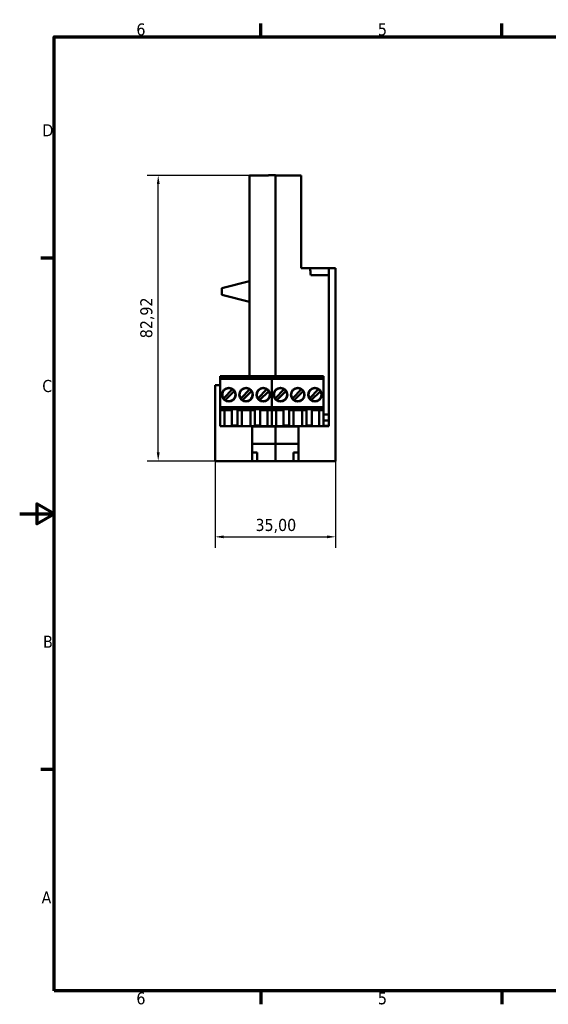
# Model space of a CAD drawing. Header units: millimetres. Extents: x 0 to 420, y 0 to 297.
# Tile 1 of 4: x 0 to 153, y 6 to 292. Entities that reach past the tile are written whole.
import ezdxf

# ---------------------------------------------------------------- set-up
doc = ezdxf.new("R2010")
doc.units = ezdxf.units.MM
for name, color, linetype, lineweight in [('Bordo (ISO)', 7, 'Continuous', 70), ('Quota (ISO)', 7, 'Continuous', 25), ('Visibile (ISO)', 7, 'Continuous', 50)]:
    doc.layers.add(name, color=color, linetype=linetype, lineweight=lineweight)
doc.styles.add('Testo nota (ISO)', font='tahoma.ttf')
doc.dimstyles.new('Default (ISO)', dxfattribs={"dimtxt": 3.5, "dimasz": 2.5, "dimexe": 3.175, "dimexo": 0, "dimgap": 0.762, "dimtad": 1, "dimrnd": 1e-08, "dimzin": 0, "dimtxsty": 'Testo nota (ISO)', "dimcen": 0.09, "dimdle": 10, "dimclrd": 256, "dimclre": 256, "dimclrt": 256, "dimazin": 0, "dimtfac": 1.001486, "dimtmove": 0, "dimatfit": 3, "dimfxl": 1, "dimtolj": 1, "dimtzin": 0, "dimlwd": -1, "dimlwe": -1, "dimarcsym": 0})

# ---------------------------------------------------------------- blocks, each defined once
blk = doc.blocks.new('Bordi Bordo di default')
at = {"layer": 'Bordo (ISO)'}
for p, q in [((70, 287), (70, 290.9)), ((140, 287), (140, 290.9)), ((10, 222.75), (6.1, 222.75)), ((10, 74.25), (6.1, 74.25)), ((70, 10), (70, 6.1)), ((140, 10), (140, 6.1))]:
    blk.add_line(p, q, dxfattribs=at)
at = {"layer": 'Bordo (ISO)', "flags": 128}
for points in [[(10, 10), (10, 287), (410, 287), (410, 10), (10, 10)], [(0, 148.5), (10, 148.5), (5, 151.39), (5, 145.61), (10, 148.5)]]:
    blk.add_lwpolyline(points, dxfattribs=at)
at = {"layer": 'Bordo (ISO)', "char_height": 3.5, "attachment_point": 7, "style": 'Testo nota (ISO)'}
for s, insert in [('6', (33.88, 287.33)), ('5', (103.98, 287.33)), ('D', (6.57, 258.13)), ('C', (6.56, 183.81)), ('B', (6.78, 109.63)), ('A', (6.36, 35.38)), ('6', (33.88, 6.03)), ('5', (103.98, 6.03))]:
    blk.add_mtext(s, dxfattribs=dict(at, insert=insert))
blk = doc.blocks.new('*D9')
at = {"layer": 'Defpoints', "color": 0, "transparency": 16777216}
for p in [(56.71, 163.83), (91.71, 163.83), (91.71, 141.83)]:
    blk.add_point(p, dxfattribs=at)
at = {"layer": 'Quota (ISO)', "transparency": 16777216}
for p, q in [((56.71, 163.83), (56.71, 138.65)), ((91.71, 163.83), (91.71, 138.65)), ((59.21, 141.83), (89.21, 141.83))]:
    blk.add_line(p, q, dxfattribs=at)
for points in [[(59.21, 142.24), (59.21, 141.41), (56.71, 141.83)], [(89.21, 142.24), (89.21, 141.41), (91.71, 141.83)]]:
    blk.add_solid(points, dxfattribs=at)
at = {"layer": 'Quota (ISO)', "transparency": 16777216, "insert": (68.44, 147.03), "char_height": 3.5, "attachment_point": 1, "style": 'Testo nota (ISO)'}
blk.add_mtext('\\A1;35,00', dxfattribs=at)
blk = doc.blocks.new('*D10')
at = {"layer": 'Defpoints', "color": 0, "transparency": 16777216}
for p in [(40.21, 246.75), (74.21, 246.75), (80.96, 163.83)]:
    blk.add_point(p, dxfattribs=at)
at = {"layer": 'Quota (ISO)', "transparency": 16777216}
for p, q in [((74.21, 246.75), (37.04, 246.75)), ((40.21, 166.33), (40.21, 244.25)), ((80.96, 163.83), (37.04, 163.83))]:
    blk.add_line(p, q, dxfattribs=at)
for points in [[(39.8, 244.25), (40.63, 244.25), (40.21, 246.75)], [(39.8, 166.33), (40.63, 166.33), (40.21, 163.83)]]:
    blk.add_solid(points, dxfattribs=at)
at = {"layer": 'Quota (ISO)', "transparency": 16777216, "insert": (35, 199.5), "char_height": 3.5, "attachment_point": 1, "rotation": 90, "style": 'Testo nota (ISO)'}
blk.add_mtext('\\A1;82,92', dxfattribs=at)

msp = doc.modelspace()

# ---------------------------------------------------------------- linework, layer by layer
at = {"layer": 'Visibile (ISO)'}
for p, q in [((66.715, 214.078), (66.715, 246.732)), ((72.215, 246.732), (66.715, 246.732)), ((72.215, 246.732), (72.215, 246.828)), ((72.215, 246.828), (74.215, 246.828)), ((74.215, 214.078), (74.215, 246.828)), ((74.215, 246.75), (74.215, 214.078)), ((81.715, 246.75), (74.215, 246.75)), ((81.715, 246.75), (81.715, 219.828)), ((81.715, 219.828), (84.206, 219.828)), ((84.206, 219.828), (89.715, 219.828)), ((89.715, 217.828), (84.499, 217.828)), ((89.715, 214.828), (89.715, 219.828)), ((91.715, 219.828), (89.715, 219.828)), ((91.715, 219.828), (91.715, 214.828)), ((58.715, 214.078), (66.715, 216.078)), ((89.715, 214.828), (89.715, 173.928)), ((91.715, 214.828), (91.715, 163.828)), ((58.715, 214.078), (58.715, 212.078)), ((66.715, 210.078), (58.715, 212.078)), ((66.715, 188.528), (66.715, 214.078)), ((74.215, 188.528), (74.215, 214.078)), ((74.215, 214.078), (74.215, 188.528)), ((58.215, 185.828), (56.715, 185.828)), ((56.715, 163.828), (56.715, 185.828)), ((58.215, 188.528), (73.215, 188.528)), ((58.215, 188.328), (58.215, 188.528)), ((58.215, 188.328), (58.215, 188.228)), ((73.215, 188.228), (58.215, 188.228)), ((58.215, 187.748), (58.215, 188.228)), ((73.215, 187.748), (58.215, 187.748)), ((58.215, 187.748), (58.215, 187.723)), ((58.215, 187.524), (58.215, 187.723)), ((58.215, 180.098), (58.215, 187.524)), ((73.215, 188.328), (73.215, 188.528)), ((73.215, 188.528), (88.215, 188.528)), ((73.215, 188.328), (73.215, 188.528)), ((73.215, 188.328), (73.215, 188.228)), ((73.215, 188.328), (73.215, 188.228)), ((73.215, 187.748), (73.215, 188.228)), ((88.215, 188.228), (73.215, 188.228)), ((73.215, 187.748), (73.215, 188.228)), ((73.215, 187.748), (73.215, 187.723)), ((88.215, 187.748), (73.215, 187.748)), ((73.215, 187.748), (73.215, 187.723)), ((73.215, 187.524), (73.215, 187.723)), ((73.215, 187.524), (73.215, 187.723)), ((73.215, 180.098), (73.215, 187.524)), ((73.215, 180.098), (73.215, 187.524)), ((88.215, 188.328), (88.215, 188.528)), ((88.215, 188.328), (88.215, 188.228)), ((88.215, 187.748), (88.215, 188.228)), ((88.215, 187.748), (88.215, 187.723)), ((88.215, 187.524), (88.215, 187.723)), ((88.215, 180.098), (88.215, 187.524)), ((61.782, 184.66), (59.153, 182.031)), ((59.648, 181.536), (62.277, 184.165)), ((64.153, 182.031), (66.782, 184.66)), ((64.648, 181.536), (67.277, 184.165)), ((69.153, 182.031), (71.782, 184.66)), ((72.277, 184.165), (69.648, 181.536)), ((76.782, 184.66), (74.153, 182.031)), ((74.648, 181.536), (77.277, 184.165)), ((79.153, 182.031), (81.782, 184.66)), ((79.648, 181.536), (82.277, 184.165)), ((84.153, 182.031), (86.782, 184.66)), ((87.277, 184.165), (84.648, 181.536)), ((58.215, 179.498), (58.215, 180.098)), ((58.215, 179.498), (58.215, 179.128)), ((73.215, 179.498), (58.215, 179.498)), ((58.215, 173.928), (58.215, 179.128)), ((73.215, 179.128), (58.215, 179.128)), ((59.46, 178.628), (58.215, 178.628)), ((59.46, 178.628), (59.46, 173.928)), ((61.615, 178.628), (59.46, 178.628)), ((61.615, 179.128), (61.615, 179.096)), ((61.615, 178.871), (61.615, 179.096)), ((61.615, 178.871), (61.615, 175.442)), ((61.615, 178.871), (63.215, 178.871)), ((63.215, 179.128), (63.215, 179.096)), ((63.215, 178.871), (63.215, 179.096)), ((63.215, 178.871), (63.215, 175.442)), ((63.215, 178.628), (64.46, 178.628)), ((64.46, 178.628), (66.97, 178.628)), ((64.46, 173.928), (64.46, 178.628)), ((66.97, 178.628), (68.215, 178.628)), ((66.97, 178.628), (66.97, 173.928)), ((68.215, 179.128), (68.215, 179.096)), ((68.215, 178.871), (68.215, 179.096)), ((68.215, 178.871), (68.215, 175.442)), ((68.215, 178.871), (69.815, 178.871)), ((69.815, 179.128), (69.815, 179.096)), ((69.815, 178.871), (69.815, 179.096)), ((69.815, 178.871), (69.815, 175.442)), ((69.815, 178.628), (71.97, 178.628)), ((71.97, 178.628), (73.215, 178.628)), ((71.97, 173.928), (71.97, 178.628)), ((73.215, 179.498), (73.215, 180.098)), ((73.215, 179.498), (73.215, 180.098)), ((73.215, 179.498), (73.215, 179.128)), ((73.215, 179.498), (73.215, 179.128)), ((88.215, 179.498), (73.215, 179.498)), ((73.215, 179.128), (73.215, 178.628)), ((88.215, 179.128), (73.215, 179.128)), ((73.215, 179.128), (73.215, 178.628)), ((73.215, 173.928), (73.215, 178.628)), ((73.215, 178.628), (73.215, 173.928)), ((74.46, 178.628), (73.215, 178.628)), ((74.46, 178.628), (74.46, 173.928)), ((76.615, 178.628), (74.46, 178.628)), ((76.615, 179.128), (76.615, 179.096)), ((76.615, 178.871), (76.615, 179.096)), ((76.615, 178.871), (76.615, 175.442)), ((76.615, 178.871), (78.215, 178.871)), ((78.215, 179.128), (78.215, 179.096)), ((78.215, 178.871), (78.215, 179.096)), ((78.215, 178.871), (78.215, 175.442)), ((78.215, 178.628), (79.46, 178.628)), ((79.46, 178.628), (81.97, 178.628)), ((79.46, 173.928), (79.46, 178.628)), ((81.97, 178.628), (83.215, 178.628)), ((81.97, 178.628), (81.97, 173.928)), ((83.215, 179.128), (83.215, 179.096)), ((83.215, 178.871), (83.215, 179.096)), ((83.215, 178.871), (83.215, 175.442)), ((83.215, 178.871), (84.815, 178.871)), ((84.815, 179.128), (84.815, 179.096)), ((84.815, 178.871), (84.815, 179.096)), ((84.815, 178.871), (84.815, 175.442)), ((84.815, 178.628), (86.97, 178.628)), ((86.97, 178.628), (88.215, 178.628)), ((86.97, 173.928), (86.97, 178.628)), ((88.215, 179.498), (88.215, 180.098)), ((88.215, 179.498), (88.215, 179.128)), ((88.215, 179.128), (88.215, 178.628)), ((88.215, 173.928), (88.215, 178.628)), ((89.715, 177.328), (88.215, 177.328)), ((61.615, 175.073), (61.615, 175.442)), ((61.615, 175.073), (61.615, 174.252)), ((63.215, 175.073), (63.215, 175.442)), ((63.215, 174.252), (63.215, 175.073)), ((68.215, 175.073), (68.215, 175.442)), ((68.215, 175.073), (68.215, 174.252)), ((69.815, 175.073), (69.815, 175.442)), ((69.815, 174.252), (69.815, 175.073)), ((76.615, 175.073), (76.615, 175.442)), ((76.615, 175.073), (76.615, 174.252)), ((78.215, 175.073), (78.215, 175.442)), ((78.215, 174.252), (78.215, 175.073)), ((83.215, 175.073), (83.215, 175.442)), ((83.215, 175.073), (83.215, 174.252)), ((84.815, 175.073), (84.815, 175.442)), ((84.815, 174.252), (84.815, 175.073)), ((89.715, 175.578), (88.215, 175.578)), ((74.215, 173.928), (58.215, 173.928)), ((61.615, 174.188), (61.615, 174.252)), ((61.615, 174.188), (63.215, 174.188)), ((61.97, 174.188), (61.97, 173.928)), ((63.215, 174.188), (63.215, 174.252)), ((67.465, 163.828), (67.465, 173.828)), ((67.465, 173.828), (74.215, 173.828)), ((68.215, 174.188), (68.215, 174.252)), ((68.215, 174.188), (69.815, 174.188)), ((69.46, 173.928), (69.46, 174.188)), ((69.815, 174.188), (69.815, 174.252)), ((89.715, 173.928), (74.215, 173.928)), ((74.215, 173.928), (74.215, 173.828)), ((74.215, 173.928), (74.215, 173.828)), ((74.215, 173.828), (80.965, 173.828)), ((74.215, 168.828), (74.215, 173.828)), ((74.215, 173.828), (74.215, 168.828)), ((76.615, 174.188), (76.615, 174.252)), ((76.615, 174.188), (78.215, 174.188)), ((76.97, 174.188), (76.97, 173.928)), ((78.215, 174.188), (78.215, 174.252)), ((80.965, 173.828), (80.965, 163.828)), ((83.215, 174.188), (83.215, 174.252)), ((83.215, 174.188), (84.815, 174.188)), ((84.46, 173.928), (84.46, 174.188)), ((84.815, 174.188), (84.815, 174.252)), ((89.715, 174.078), (88.215, 174.078)), ((74.215, 168.828), (67.465, 168.828)), ((74.215, 168.828), (74.215, 167.328)), ((80.965, 168.828), (74.215, 168.828)), ((68.965, 166.328), (67.465, 166.328)), ((68.965, 163.828), (68.965, 166.328)), ((74.215, 163.828), (74.215, 167.328)), ((79.465, 166.328), (79.465, 163.828)), ((80.965, 166.328), (79.465, 166.328)), ((56.715, 163.828), (67.465, 163.828)), ((68.965, 163.828), (67.465, 163.828)), ((68.965, 163.828), (74.215, 163.828)), ((79.465, 163.828), (74.215, 163.828)), ((80.965, 163.828), (79.465, 163.828)), ((91.715, 163.828), (80.965, 163.828))]:
    msp.add_line(p, q, dxfattribs=at)
for centre in [(60.715, 183.098), (65.715, 183.098), (70.715, 183.098), (75.715, 183.098), (80.715, 183.098), (85.715, 183.098)]:
    msp.add_circle(centre, 2, dxfattribs=at)
for centre, radius, start, end in [((51.965, 214.078), 32.75, 6.57501, 10.11198), ((60.715, 183.098), 1.891, 55.66345, 214.33655), ((60.715, 183.098), 1.891, 235.66345, 34.33655), ((60.715, 183.098), 1.891, 34.33655, 55.66345), ((65.715, 183.098), 1.891, 55.66345, 214.33655), ((65.715, 183.098), 1.891, 235.66345, 34.33655), ((65.715, 183.098), 1.891, 34.33655, 55.66345), ((70.715, 183.098), 1.891, 55.66345, 214.33655), ((70.715, 183.098), 1.891, 235.66345, 34.33655), ((70.715, 183.098), 1.891, 34.33655, 55.66345), ((75.715, 183.098), 1.891, 55.66345, 214.33655), ((75.715, 183.098), 1.891, 235.66345, 34.33655), ((75.715, 183.098), 1.891, 34.33655, 55.66345), ((80.715, 183.098), 1.891, 55.66345, 214.33655), ((80.715, 183.098), 1.891, 235.66345, 34.33655), ((80.715, 183.098), 1.891, 34.33655, 55.66345), ((85.715, 183.098), 1.891, 55.66345, 214.33655), ((85.715, 183.098), 1.891, 235.66345, 34.33655), ((85.715, 183.098), 1.891, 34.33655, 55.66345), ((60.715, 183.098), 1.891, 214.33655, 235.66345), ((65.715, 183.098), 1.891, 214.33655, 235.66345), ((70.715, 183.098), 1.891, 214.33655, 235.66345), ((75.715, 183.098), 1.891, 214.33655, 235.66345), ((80.715, 183.098), 1.891, 214.33655, 235.66345), ((85.715, 183.098), 1.891, 214.33655, 235.66345)]:
    msp.add_arc(centre, radius, start, end, dxfattribs=at)

# ---------------------------------------------------------------- block references
msp.add_blockref('Bordi Bordo di default', (0, 0))

# ---------------------------------------------------------------- dimensions: what is measured, and where the dimension line sits
at = {"layer": 'Quota (ISO)'}
for base, p1, p2, angle, picture, middle in [((40.215, 246.75), (80.965, 163.828), (74.215, 246.75), 90, '*D10', (40.215, 205.289)), ((91.715, 141.828), (56.715, 163.828), (91.715, 163.828), 180, '*D9', (74.215, 141.828))]:
    dim = msp.add_linear_dim(base=base, p1=p1, p2=p2, angle=angle, dimstyle='Default (ISO)', override={"dimgap": 0.762, "dimdec": 2, "dimtol": 0, "dimlim": 0, "dimtp": 0, "dimtm": 0, "dimtdec": 2, "dimtofl": 0, "dimatfit": 1}, dxfattribs=at)
    dim.commit()
    dim.dimension.update_dxf_attribs({"geometry": picture, "text_midpoint": middle, "dimtype": 160})

doc.saveas('drawing.dxf')
